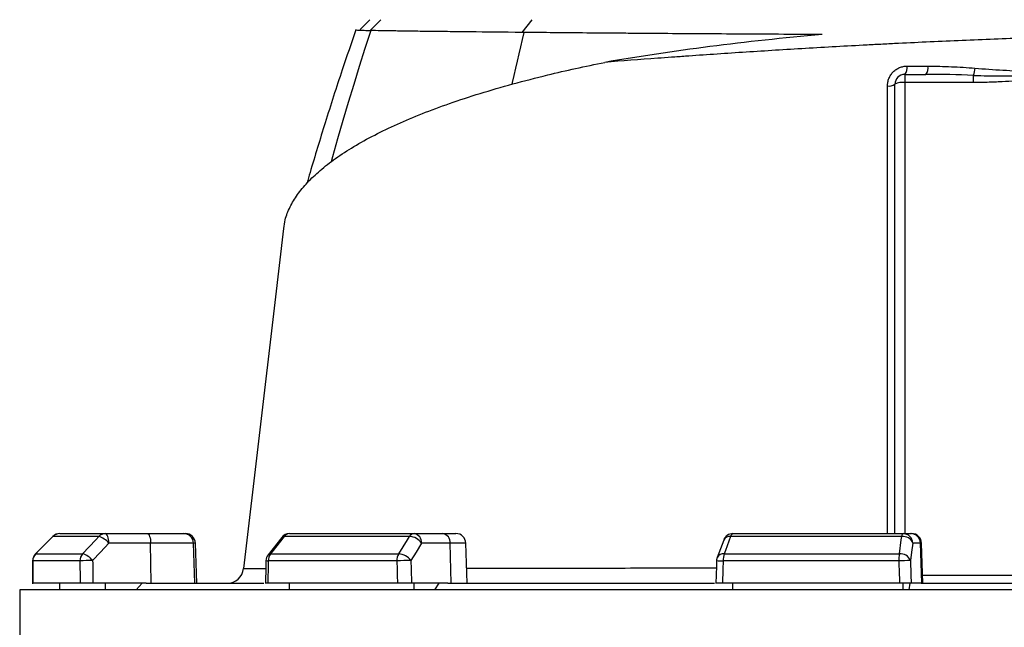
# Model space of a CAD drawing. Header units: millimetres. Extents: x 2363 to 4541, y 1046 to 5834.
# Tile 7 of 9: x 2639 to 3233, y 4588 to 4954. Entities that reach past the tile are written whole.
import ezdxf

# ---------------------------------------------------------------- set-up
doc = ezdxf.new("R2010")
doc.units = ezdxf.units.MM
doc.header["$LTSCALE"] = 2

msp = doc.modelspace()

# ---------------------------------------------------------------- linework, layer by layer
at = {"color": 7, "linetype": 'Continuous', "lineweight": 25}
for p, q in [((2849.98, 4954.1), (2844.13, 4948.22)), ((2850.18, 4947.59), (2856.58, 4954.1)), ((2941.84, 4946.42), (2947.95, 4954.1)), ((3172.76, 4921.14), (3172.76, 4916.18)), ((3172.76, 4921.14), (3185.48, 4921.14)), ((3214.22, 4916.18), (3214.22, 4920.51)), ((3166.76, 4644.1), (3166.76, 4915.14)), ((3214.22, 4916.18), (3172.76, 4916.18)), ((2658.71, 4642.32), (2648.32, 4631.84)), ((2686.45, 4642.35), (2658.79, 4642.35)), ((2662.97, 4644.1), (2690.45, 4644.1)), ((2690.45, 4644.1), (2715.7, 4644.1)), ((2715.7, 4644.1), (2737.72, 4644.1)), ((2737.72, 4644.1), (2738.77, 4644.1)), ((2796.84, 4641.81), (2788.57, 4631.33)), ((2873.89, 4642.35), (2798.32, 4642.35)), ((2801.55, 4644.1), (2876.65, 4644.1)), ((2876.65, 4644.1), (2893.91, 4644.1)), ((2893.91, 4644.1), (2901.92, 4644.1)), ((3063.46, 4640.21), (3059.53, 4629.72)), ((3170.88, 4642.35), (3067.66, 4642.35)), ((3069.07, 4644.1), (3171.66, 4644.1)), ((3171.66, 4644.1), (3176.32, 4644.1)), ((3176.32, 4644.1), (3176.84, 4644.1)), ((2717.75, 4638.31), (2692.5, 4638.31)), ((2718.04, 4614.1), (2717.75, 4638.31)), ((2743.63, 4638.31), (2717.75, 4638.31)), ((2744.46, 4614.1), (2743.63, 4638.31)), ((2745.61, 4614.1), (2744.76, 4638.31)), ((2898.51, 4638.31), (2881.24, 4638.31)), ((2899.15, 4614.1), (2898.51, 4638.31)), ((2908.76, 4614.1), (2907.91, 4638.31)), ((3182.23, 4638.31), (3177.56, 4638.31)), ((3183.06, 4614.1), (3182.23, 4638.31)), ((3183.68, 4614.1), (3182.84, 4638.31)), ((2675.07, 4627.62), (2646.67, 4627.62)), ((2648.4, 4631.86), (2676.72, 4631.86)), ((2866.29, 4627.62), (2788.72, 4627.62)), ((2790.05, 4631.86), (2867.43, 4631.86)), ((3169.11, 4627.62), (3063.14, 4627.62)), ((3063.72, 4631.86), (3169.43, 4631.86)), ((2638.76, 4610.1), (2638.76, 4432.04)), ((3926.76, 4610.1), (2638.76, 4610.1)), ((2675.23, 4614.1), (2646.59, 4614.1)), ((2662.97, 4610.1), (2662.97, 4614.1)), ((2715.05, 4614.1), (2682.93, 4614.1)), ((2690.45, 4610.1), (2690.45, 4614.1)), ((2708.93, 4610.1), (2712.69, 4614.1)), ((2715.05, 4614.1), (2786.05, 4614.1)), ((2866.65, 4614.1), (2788.41, 4614.1)), ((2801.55, 4610.1), (2801.55, 4614.1)), ((2897.11, 4614.1), (2875.14, 4614.1)), ((2876.65, 4610.1), (2876.65, 4614.1)), ((2889.29, 4610.1), (2891.86, 4614.1)), ((2897.11, 4614.1), (3057.99, 4614.1)), ((3169.58, 4614.1), (3062.69, 4614.1)), ((3069.07, 4610.1), (3069.07, 4614.1)), ((3171.66, 4610.1), (3171.66, 4614.1)), ((3175.77, 4614.1), (3175.07, 4610.1)), ((3182.51, 4614.1), (3176.57, 4614.1)), ((3182.51, 4614.1), (3383, 4614.1))]:
    msp.add_line(p, q, dxfattribs=at)
at = {"color": 8, "linetype": 'Continuous', "lineweight": 25}
for p, q in [((3172.76, 4916.18), (3172.76, 4644.1)), ((2658.7, 4642.33), (2658.79, 4642.35)), ((2744.76, 4638.31), (2743.63, 4638.31)), ((2907.91, 4638.31), (2898.51, 4638.31)), ((3182.84, 4638.31), (3182.23, 4638.31)), ((2646.57, 4627.66), (2646.67, 4627.62)), ((2648.31, 4631.84), (2648.4, 4631.86)), ((3183.51, 4619.06), (3382, 4619.06))]:
    msp.add_line(p, q, dxfattribs=at)
at = {"color": 8, "linetype": 'Continuous', "lineweight": 25, "flags": 128}
for points in [[(2850.54, 4947.58), (2847.05, 4936.76), (2843.61, 4925.91), (2840.25, 4915.04), (2836.95, 4904.14), (2833.72, 4893.22), (2830.55, 4882.28), (2827.46, 4871.31), (2826.62, 4868.31)], [(2942.95, 4946.41), (2941.92, 4942.1), (2940.91, 4937.78), (2939.9, 4933.46), (2938.9, 4929.14), (2937.91, 4924.81), (2936.92, 4920.47), (2935.95, 4916.13), (2935.75, 4915.24)]]:
    msp.add_lwpolyline(points, dxfattribs=at)
at = {"color": 7, "linetype": 'Continuous', "lineweight": 25, "flags": 128}
for points in [[(2797.94, 4828.19), (2792.69, 4783.52), (2773.8, 4622.96)], [(2658.79, 4642.35), (2650.39, 4633.86), (2648.4, 4631.86)], [(2676.72, 4631.86), (2684.59, 4640.34), (2686.45, 4642.35)], [(2692.5, 4638.31), (2692.45, 4639.45), (2692.33, 4640.54), (2692.13, 4641.54), (2691.88, 4642.42), (2691.57, 4643.14), (2691.22, 4643.67), (2690.84, 4643.99), (2690.45, 4644.1)], [(2715.7, 4644.1), (2716.09, 4643.99), (2716.46, 4643.67), (2716.81, 4643.14), (2717.12, 4642.42), (2717.38, 4641.54), (2717.57, 4640.54), (2717.7, 4639.45), (2717.75, 4638.31)], [(2798.32, 4642.35), (2791.63, 4633.86), (2790.05, 4631.86)], [(2867.43, 4631.86), (2872.66, 4640.34), (2873.89, 4642.35)], [(3067.66, 4642.35), (3064.48, 4633.86), (3063.72, 4631.86)], [(3169.43, 4631.86), (3170.61, 4640.34), (3170.88, 4642.35)], [(3170.88, 4642.35), (3170.96, 4642.74), (3171.05, 4643.09), (3171.14, 4643.39), (3171.24, 4643.65), (3171.34, 4643.85), (3171.44, 4643.99), (3171.55, 4644.07), (3171.66, 4644.1)], [(2692.5, 4638.31), (2687.53, 4632.96), (2682.77, 4627.83)], [(2881.24, 4638.31), (2877.94, 4632.96), (2874.78, 4627.83)], [(3177.56, 4638.31), (3176.82, 4632.96), (3176.1, 4627.83)], [(2646.57, 4627.66), (2646.55, 4624.2), (2646.49, 4613.85)], [(2787.28, 4627.75), (2787.2, 4624.3), (2786.97, 4613.95)], [(3059.15, 4627.82), (3059.03, 4624.36), (3058.69, 4614.01)]]:
    msp.add_lwpolyline(points, dxfattribs=at)
at = {"color": 7, "linetype": 'Continuous', "lineweight": 25}
for centre, radius, start, end in [((3168, 4925.12), 6.2, 320.0306, 9.22266), ((3180.05, 4925.09), 6.71, 323.93512, 8.7022), ((3196.46, 4926.26), 18.67, 342.09114, 355.69605), ((3172.76, 4915.14), 6, 90, 180), ((3163.14, 4920.84), 6.75, 262.60558, 302.34603), ((3171.3, 4906.76), 9.53, 81.22054, 118.48161), ((2662.97, 4638.1), 6, 90, 135.25313), ((2662.98, 4638.25), 5.85, 90.08561, 135.6015), ((2690.48, 4638.6), 5.5, 90.31962, 137.1257), ((2683.13, 4630.81), 12.01, 38.6888, 73.93179), ((2737.68, 4638.15), 5.95, 1.57585, 89.60772), ((2738.77, 4638.1), 6, 2, 90), ((2801.55, 4638.1), 6, 90, 141.73543), ((2801.7, 4640), 4.11, 92.00566, 145.14485), ((2876.88, 4640.7), 3.41, 93.88554, 151.18244), ((2873.49, 4632.9), 9.46, 34.93443, 87.54405), ((2875.88, 4638.77), 5.38, 355.08211, 81.76517), ((2893.14, 4638.77), 5.38, 355.08211, 81.76517), ((2901.92, 4638.1), 6, 2, 90), ((3069.07, 4638.1), 6, 90, 159.44647), ((3069.76, 4642.1), 2.12, 108.97665, 173.2704), ((3171.58, 4635.96), 6.42, 21.48071, 96.25708), ((3171.61, 4638.15), 5.95, 1.54472, 89.57848), ((3176.28, 4638.15), 5.95, 1.54472, 89.57848), ((3176.84, 4638.1), 6, 2, 90), ((2652.57, 4627.62), 6, 135.25395, 179.63698), ((2652.72, 4627.63), 6.05, 135.59323, 180.08081), ((2681.26, 4627.65), 6.19, 137.08569, 180.26871), ((2681.86, 4519.75), 108.09, 89.5133, 93.60013), ((2673.4, 4620.32), 12.02, 38.69679, 73.91555), ((2793.28, 4627.62), 6, 141.73621, 178.702), ((2795.77, 4627.73), 7.05, 144.12478, 180.88663), ((2874.2, 4627.77), 7.91, 148.82602, 181.08798), ((2875.88, 4411.32), 216.51, 90.29016, 92.53673), ((2867.02, 4622.41), 9.46, 34.93737, 87.52699), ((3065.14, 4627.62), 6, 159.44696, 178.11512), ((3077.08, 4627.85), 13.94, 163.27355, 180.94628), ((3194.16, 4627.87), 25.05, 170.83081, 180.57347), ((3184.67, 4224.89), 403.03, 91.21757, 92.21229), ((3170.12, 4625.48), 6.42, 21.4781, 96.23861), ((2763.86, 4624.1), 10, 270, 353.51294)]:
    msp.add_arc(centre, radius, start, end, dxfattribs=at)
at = {"color": 8, "linetype": 'Continuous', "lineweight": 25}
for centre, radius, start, end in [((2798.09, 4640.65), 1.71, 82.127, 137.00451), ((3067.06, 4638.32), 4.07, 81.58497, 152.40731), ((2788.6, 4634.03), 6.41, 258.13757, 271.02514), ((2789.82, 4630.17), 1.71, 82.16666, 136.96474), ((3064.95, 4704.75), 77.15, 265.68458, 268.65125), ((3063.13, 4627.83), 4.07, 81.61821, 152.31454)]:
    msp.add_arc(centre, radius, start, end, dxfattribs=at)
at = {"color": 7, "linetype": 'Continuous', "lineweight": 25}
for centre, major_axis, ratio, start_param, end_param in [((3327.19, 4472.18), (120.31, 19644.47), 0.03469, 1.563096, 1.563784), ((3327.19, 4472.18), (-236.94, 19644.47), 0.033097, 1.562485, 1.563173), ((3329.24, 4472.39), (-234.88, 19644.47), 0.03281, 1.562491, 1.56319), ((3315.28, 4472.18), (445.13, 19644.47), 0.026971, 1.563495, 1.564183), ((3315.28, 4472.18), (-530.37, 19644.47), 0.022626, 1.562273, 1.562961), ((3319.88, 4472.39), (-525.77, 19644.47), 0.022431, 1.562283, 1.562982), ((3294.66, 4472.18), (650.36, 19644.47), 0.012035, 1.563282, 1.56397), ((3294.66, 4472.18), (-681.51, 19644.47), 0.00611, 1.562672, 1.56336), ((3300.57, 4472.39), (-675.6, 19644.47), 0.006057, 1.562675, 1.563374)]:
    msp.add_ellipse(centre, major_axis=major_axis, ratio=ratio, start_param=start_param, end_param=end_param, dxfattribs=at)
for points, knots in [([(2841.6, 4948.03), (2838.82, 4939.99), (2832.38, 4921.39), (2823.22, 4892.65), (2816.2, 4869.87), (2812.74, 4857.69), (2812.14, 4855.59)], [0, 0, 0, 0, 0.263302, 0.608827, 0.932519, 1, 1, 1, 1]), ([(2841.65, 4948.01), (2841.61, 4948.01), (2841.36, 4947.96), (2842.46, 4947.87), (2845.03, 4947.72), (2848.46, 4947.63), (2850.18, 4947.59)], [0, 0, 0, 0, 0.0590169, 0.3517281, 0.6752357, 1, 1, 1, 1]), ([(2941.84, 4946.42), (2930.46, 4946.52), (2920, 4946.65), (2908.04, 4946.77), (2905.7, 4946.8), (2901.14, 4946.84), (2898.92, 4946.87), (2892.45, 4946.93), (2888.38, 4946.98), (2882.63, 4947.05), (2880.77, 4947.07), (2877.18, 4947.12), (2875.45, 4947.15), (2870.43, 4947.22), (2867.35, 4947.26), (2858.85, 4947.4), (2854.19, 4947.49), (2850.54, 4947.58)], [0, 0, 0, 0, 0.25, 0.25, 0.3125, 0.3125, 0.375, 0.375, 0.5, 0.5, 0.5625, 0.5625, 0.625, 0.625, 0.75, 0.75, 1, 1, 1, 1]), ([(3122.79, 4945.15), (3104.97, 4945.23), (3087.85, 4945.32), (3054.92, 4945.52), (3039.11, 4945.62), (3020.18, 4945.75), (3016.44, 4945.78), (3009.03, 4945.84), (3005.37, 4945.87), (2994.55, 4945.95), (2987.57, 4946.01), (2967.29, 4946.18), (2954.67, 4946.3), (2942.95, 4946.41)], [0, 0, 0, 0, 0.25, 0.25, 0.5, 0.5, 0.5625, 0.5625, 0.625, 0.625, 0.75, 0.75, 1, 1, 1, 1]), ([(3122.79, 4945.15), (3099.56, 4943.11), (3077.04, 4940.68), (3033.36, 4935.08), (3012.2, 4931.91), (2991.72, 4928.37)], [0, 0, 0, 0, 0.5, 0.5, 1, 1, 1, 1]), ([(3282.67, 4944.21), (3276.11, 4944.02), (3269.58, 4943.83), (3256.53, 4943.41), (3250.03, 4943.19), (3230.57, 4942.49), (3217.68, 4941.98), (3192.02, 4940.88), (3179.27, 4940.29), (3163.42, 4939.5), (3160.26, 4939.34), (3153.94, 4939.01), (3150.78, 4938.85), (3141.34, 4938.35), (3135.1, 4938), (3116.55, 4936.96), (3104.42, 4936.24), (3080.59, 4934.75), (3068.89, 4933.99), (3051.68, 4932.81), (3046, 4932.42), (3037.57, 4931.82), (3034.77, 4931.62), (3029.2, 4931.22), (3026.43, 4931.01), (3012.66, 4930), (3002.02, 4929.19), (2991.72, 4928.37)], [0, 0, 0, 0, 0.0625, 0.0625, 0.125, 0.125, 0.25, 0.25, 0.375, 0.375, 0.40625, 0.40625, 0.4375, 0.4375, 0.5, 0.5, 0.625, 0.625, 0.75, 0.75, 0.8125, 0.8125, 0.84375, 0.84375, 0.875, 0.875, 1, 1, 1, 1]), ([(2798.13, 4828.17), (2798.34, 4829.92), (2798.86, 4834.27), (2801.62, 4841.09), (2806.09, 4848.58), (2812.13, 4855.9), (2819.78, 4863.19), (2829.09, 4870.43), (2840.1, 4877.59), (2852.55, 4884.5), (2866.36, 4891.14), (2881.44, 4897.5), (2898.07, 4903.68), (2916.28, 4909.67), (2936.05, 4915.42), (2955.45, 4920.41), (2974.03, 4924.73), (2985.82, 4927.16), (2991.72, 4928.37)], [0, 0, 0, 0, 0.0455566, 0.1127988, 0.1774199, 0.2420902, 0.3067109, 0.373214, 0.4397715, 0.5062727, 0.5706875, 0.6351536, 0.6995658, 0.7660159, 0.8325257, 0.8989729, 0.9494311, 1, 1, 1, 1]), ([(3162.27, 4914.14), (3162.27, 4914.93), (3162.35, 4915.7), (3162.57, 4916.86), (3162.67, 4917.24), (3162.89, 4917.99), (3163.16, 4918.73), (3163.49, 4919.44), (3163.85, 4920.13), (3164.06, 4920.47), (3164.71, 4921.46), (3165.21, 4922.07), (3166.31, 4923.18), (3166.92, 4923.68), (3168.22, 4924.55), (3168.9, 4924.92), (3169.98, 4925.36), (3170.35, 4925.49), (3171.09, 4925.72), (3171.46, 4925.81), (3172.59, 4926.04), (3173.35, 4926.11), (3174.12, 4926.11)], [0, 0, 0, 0, 0.125, 0.125, 0.1875, 0.1875, 0.25, 0.3125, 0.3125, 0.375, 0.375, 0.5, 0.5, 0.625, 0.625, 0.75, 0.75, 0.8125, 0.8125, 0.875, 0.875, 1, 1, 1, 1]), ([(3186.69, 4926.1), (3191.4, 4926.1), (3196.13, 4925.98), (3205.59, 4925.54), (3210.33, 4925.23), (3215.07, 4924.85)], [0, 0, 0, 0, 0.5, 0.5, 1, 1, 1, 1]), ([(3215.07, 4924.85), (3220.66, 4924.41), (3226.27, 4924.03), (3237.51, 4923.35), (3243.15, 4923.04), (3254.44, 4922.46), (3260.1, 4922.19), (3271.42, 4921.65), (3277.09, 4921.39), (3282.76, 4921.14)], [0, 0, 0, 0, 0.25, 0.25, 0.5, 0.5, 0.75, 0.75, 1, 1, 1, 1]), ([(3282.76, 4921.14), (3280.68, 4920.91), (3276.71, 4920.47), (3271.01, 4919.86), (3264.42, 4919.18), (3257, 4918.46), (3248.34, 4917.72), (3239.89, 4917.09), (3232.66, 4916.67), (3226.92, 4916.42), (3222.55, 4916.28), (3218.33, 4916.19), (3215.57, 4916.18), (3214.22, 4916.18)], [0, 0, 0, 0, 0.09106, 0.1744, 0.25002, 0.380163, 0.499965, 0.629321, 0.749884, 0.815985, 0.879699, 0.941034, 1, 1, 1, 1]), ([(3214.22, 4920.51), (3219.92, 4920.29), (3225.62, 4920.2), (3237.04, 4920.13), (3242.75, 4920.18), (3259.89, 4920.43), (3271.32, 4920.77), (3282.76, 4921.14)], [0, 0, 0, 0, 0.25, 0.25, 0.5, 0.5, 1, 1, 1, 1]), ([(2682.93, 4614.1), (2682.56, 4614.1), (2682.18, 4614.1), (2681.4, 4614.1), (2681, 4614.1), (2680.21, 4614.1), (2679.83, 4614.1), (2679.06, 4614.1), (2678.68, 4614.1), (2677.97, 4614.1), (2677.63, 4614.1), (2677, 4614.1), (2676.7, 4614.1), (2676.17, 4614.1), (2675.94, 4614.1), (2675.53, 4614.1), (2675.36, 4614.1), (2675.23, 4614.1)], [0, 0, 0, 0, 0.125, 0.125, 0.25, 0.25, 0.375, 0.375, 0.5, 0.5, 0.625, 0.625, 0.75, 0.75, 0.875, 0.875, 1, 1, 1, 1]), ([(2788.41, 4614.1), (2788.03, 4614.1), (2787.28, 4614.1), (2786.88, 4614.1), (2786.99, 4614.1), (2787, 4614.1)], [0, 0, 0, 0, 0.478502, 0.957008, 1, 1, 1, 1]), ([(2875.14, 4614.1), (2874.89, 4614.1), (2874.61, 4614.1), (2873.99, 4614.1), (2873.66, 4614.1), (2872.96, 4614.1), (2872.59, 4614.1), (2871.84, 4614.1), (2871.44, 4614.1), (2870.66, 4614.1), (2870.26, 4614.1), (2869.48, 4614.1), (2869.09, 4614.1), (2868.34, 4614.1), (2867.98, 4614.1), (2867.28, 4614.1), (2866.96, 4614.1), (2866.65, 4614.1)], [0, 0, 0, 0, 0.125, 0.125, 0.25, 0.25, 0.375, 0.375, 0.5, 0.5, 0.625, 0.625, 0.75, 0.75, 0.875, 0.875, 1, 1, 1, 1]), ([(3062.69, 4614.1), (3062.07, 4614.1), (3060.84, 4614.1), (3059.52, 4614.1), (3058.76, 4614.1), (3058.77, 4614.1), (3058.77, 4614.1)], [0, 0, 0, 0, 0.274616, 0.549235, 0.823778, 1, 1, 1, 1]), ([(3176.57, 4614.1), (3176.5, 4614.1), (3176.4, 4614.1), (3176.11, 4614.1), (3175.93, 4614.1), (3175.51, 4614.1), (3175.26, 4614.1), (3174.72, 4614.1), (3174.41, 4614.1), (3173.77, 4614.1), (3173.42, 4614.1), (3172.7, 4614.1), (3172.32, 4614.1), (3171.55, 4614.1), (3171.16, 4614.1), (3170.36, 4614.1), (3169.97, 4614.1), (3169.58, 4614.1)], [0, 0, 0, 0, 0.125, 0.125, 0.25, 0.25, 0.375, 0.375, 0.5, 0.5, 0.625, 0.625, 0.75, 0.75, 0.875, 0.875, 1, 1, 1, 1])]:
    msp.add_open_spline(points, degree=3, knots=knots, dxfattribs=at)
for points in [[(2850.18, 4947.59), (2850.3, 4947.58), (2850.42, 4947.58), (2850.54, 4947.58)], [(2942.95, 4946.41), (2942.58, 4946.42), (2942.21, 4946.42), (2941.84, 4946.42)], [(3174.12, 4926.11), (3178.3, 4926.11), (3182.49, 4926.11), (3186.69, 4926.1)], [(3214.22, 4920.51), (3204.63, 4920.89), (3195.05, 4921.14), (3185.48, 4921.14)]]:
    msp.add_open_spline(points, degree=3, dxfattribs=at)
at = {"color": 8, "linetype": 'Continuous', "lineweight": 25}
for points, knots in [([(3162.19, 4644.1), (3162.19, 4646.6), (3162.2, 4663.78), (3162.22, 4695.58), (3162.24, 4739.48), (3162.26, 4783.3), (3162.27, 4827.03), (3162.27, 4870.66), (3162.27, 4899.65), (3162.27, 4914.14)], [0, 0, 0, 0, 0.02763, 0.189688, 0.351747, 0.513809, 0.67587, 0.837935, 1, 1, 1, 1]), ([(2774, 4622.94), (2773.96, 4622.94), (2773.85, 4622.94), (2775.44, 4622.94), (2778.71, 4622.94), (2782.64, 4622.94), (2786, 4622.94), (2787.17, 4622.94)], [0, 0, 0, 0, 0.125486, 0.376092, 0.626493, 0.869398, 1, 1, 1, 1]), ([(2908.44, 4623.15), (2910.32, 4623.15), (2918.63, 4623.17), (2934.4, 4623.2), (2955.68, 4623.24), (2977.85, 4623.28), (3001.14, 4623.32), (3025.63, 4623.36), (3045.03, 4623.4), (3056.41, 4623.41), (3059, 4623.42)], [0, 0, 0, 0, 0.0449251, 0.198612, 0.3480035, 0.4975097, 0.6469003, 0.8006385, 0.9545023, 1, 1, 1, 1])]:
    msp.add_open_spline(points, degree=3, knots=knots, dxfattribs=at)

doc.saveas('drawing.dxf')
